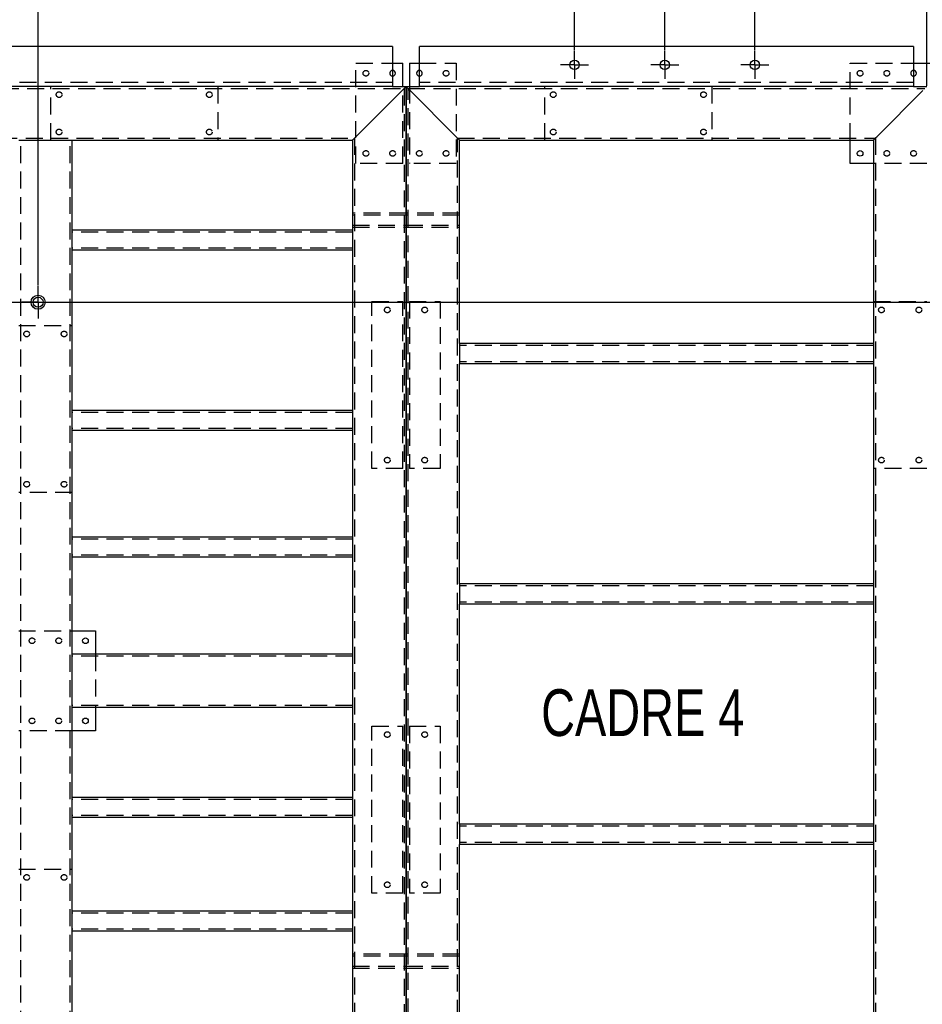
# Model space of a CAD drawing. Header units: millimetres. Extents: x 5 to 3649, y 4 to 418.
# Tile 95 of 105: x 3229 to 3297, y 226 to 300. Entities that reach past the tile are written whole.
import ezdxf

# ---------------------------------------------------------------- set-up
doc = ezdxf.new("R2010")
doc.units = ezdxf.units.MM
doc.header["$PDSIZE"] = -1
doc.linetypes.add('CENTERX2', pattern=[20.32, 12.7, -2.54, 2.54, -2.54])
doc.linetypes.add('HIDDEN', pattern=[1.905, 1.27, -0.635])
for name, color, linetype in [('COTES', 1, 'Continuous'), ('NOTES', 6, 'Continuous'), ('TRAIT-MIXTES', 3, 'CENTERX2'), ('TRAIT-TIRET', 2, 'HIDDEN')]:
    doc.layers.add(name, color=color, linetype=linetype)
doc.layers.add('TRAIT-FORT', color=4, linetype='Continuous', lineweight=25)
doc.styles.add('SLDTEXTSTYLE0', font='TXT', dxfattribs={"width": 0.75})
doc.dimstyles.new('SLDDIMSTYLE10', dxfattribs={"dimtxt": 3, "dimasz": 2, "dimexe": 0, "dimexo": 0.0625, "dimgap": 0.75, "dimtad": 0, "dimtih": 1, "dimtoh": 1, "dimdec": 0, "dimlfac": 20, "dimrnd": 1e-09, "dimzin": 12, "dimdsep": 46, "dimtxsty": 'SLDTEXTSTYLE0', "dimsah": 1, "dimcen": 0.09, "dimadec": 0, "dimazin": 3, "dimtfac": 1, "dimtdec": 0, "dimtofl": 0, "dimtmove": 0, "dimatfit": 3, "dimfxl": 1, "dimfrac": 2, "dimtolj": 1, "dimtzin": 12, "dimarcsym": 0})

# ---------------------------------------------------------------- blocks, each defined once
blk = doc.blocks.new('*D2368')
at = {"layer": 'COTES', "color": 0, "lineweight": -2, "transparency": 16777216}
for p, q in [((3231.343, 384.368), (3231.343, 388.368)), ((3230.688, 380.368), (3231.343, 384.368)), ((3230.688, 280.255), (3230.688, 380.368))]:
    blk.add_line(p, q, dxfattribs=at)
at = {"layer": 'Defpoints', "color": 0, "transparency": 16777216}
for p in [(3231.343, 388.368), (3098.238, 295.118), (3230.688, 280.193)]:
    blk.add_point(p, dxfattribs=at)
at = {"layer": 'COTES', "color": 0, "transparency": 16777216, "insert": (3231.343, 393.243), "char_height": 3, "attachment_point": 5, "rotation": 90, "style": 'SLDTEXTSTYLE0'}
blk.add_mtext('\\A1;2649', dxfattribs=at)
blk = doc.blocks.new('*D2369')
at = {"layer": 'COTES', "color": 0, "lineweight": -2, "transparency": 16777216}
blk.add_line((3270.863, 297.855), (3270.863, 388.368), dxfattribs=at)
at = {"layer": 'Defpoints', "color": 0, "transparency": 16777216}
for p in [(3270.863, 388.368), (3270.863, 297.793), (3098.238, 295.118)]:
    blk.add_point(p, dxfattribs=at)
at = {"layer": 'COTES', "color": 0, "transparency": 16777216, "insert": (3270.863, 393.243), "char_height": 3, "attachment_point": 5, "rotation": 90, "style": 'SLDTEXTSTYLE0'}
blk.add_mtext('\\A1;3452', dxfattribs=at)
blk = doc.blocks.new('*D2370')
at = {"layer": 'COTES', "color": 0, "lineweight": -2, "transparency": 16777216}
blk.add_line((3277.613, 297.855), (3277.613, 388.368), dxfattribs=at)
at = {"layer": 'Defpoints', "color": 0, "transparency": 16777216}
for p in [(3277.613, 388.368), (3277.613, 297.793), (3098.238, 295.118)]:
    blk.add_point(p, dxfattribs=at)
at = {"layer": 'COTES', "color": 0, "transparency": 16777216, "insert": (3277.613, 393.243), "char_height": 3, "attachment_point": 5, "rotation": 90, "style": 'SLDTEXTSTYLE0'}
blk.add_mtext('\\A1;3587', dxfattribs=at)
blk = doc.blocks.new('*D2371')
at = {"layer": 'COTES', "color": 0, "lineweight": -2, "transparency": 16777216}
blk.add_line((3284.363, 297.855), (3284.363, 388.368), dxfattribs=at)
at = {"layer": 'Defpoints', "color": 0, "transparency": 16777216}
for p in [(3284.363, 388.368), (3284.363, 297.793), (3098.238, 295.118)]:
    blk.add_point(p, dxfattribs=at)
at = {"layer": 'COTES', "color": 0, "transparency": 16777216, "insert": (3284.363, 393.243), "char_height": 3, "attachment_point": 5, "rotation": 90, "style": 'SLDTEXTSTYLE0'}
blk.add_mtext('\\A1;3722', dxfattribs=at)
blk = doc.blocks.new('*D2372')
at = {"layer": 'COTES', "color": 0, "lineweight": -2, "transparency": 16777216}
blk.add_line((3297.238, 295.18), (3297.238, 388.368), dxfattribs=at)
at = {"layer": 'Defpoints', "color": 0, "transparency": 16777216}
for p in [(3297.238, 388.368), (3098.238, 295.118), (3297.238, 295.118)]:
    blk.add_point(p, dxfattribs=at)
at = {"layer": 'COTES', "color": 0, "transparency": 16777216, "insert": (3297.238, 393.055), "char_height": 3, "attachment_point": 5, "rotation": 90, "style": 'SLDTEXTSTYLE0'}
blk.add_mtext('\\A1;3980', dxfattribs=at)
blk = doc.blocks.new('*D2421')
at = {"layer": 'COTES', "color": 0, "lineweight": -2, "transparency": 16777216}
blk.add_line((3188.451, 278.968), (3308.988, 278.968), dxfattribs=at)
at = {"layer": 'Defpoints', "color": 0, "transparency": 16777216}
for p in [(3219.238, 352.618), (3188.388, 278.968), (3308.988, 278.968)]:
    blk.add_point(p, dxfattribs=at)
at = {"layer": 'COTES', "color": 0, "transparency": 16777216, "insert": (3313.488, 278.968), "char_height": 3, "attachment_point": 5, "style": 'SLDTEXTSTYLE0'}
blk.add_mtext('\\A1;1473', dxfattribs=at)
blk = doc.blocks.new('*D2422')
at = {"layer": 'COTES', "color": 0, "lineweight": -2, "transparency": 16777216}
blk.add_line((3188.476, 222.268), (3308.988, 222.268), dxfattribs=at)
at = {"layer": 'Defpoints', "color": 0, "transparency": 16777216}
for p in [(3219.238, 352.618), (3188.413, 222.268), (3308.988, 222.268)]:
    blk.add_point(p, dxfattribs=at)
at = {"layer": 'COTES', "color": 0, "transparency": 16777216, "insert": (3313.676, 222.268), "char_height": 3, "attachment_point": 5, "style": 'SLDTEXTSTYLE0'}
blk.add_mtext('\\A1;2607', dxfattribs=at)
blk = doc.blocks.new('*D2423')
at = {"layer": 'COTES', "color": 0, "lineweight": -2, "transparency": 16777216}
for p, q in [((3300.988, 203.58), (3304.988, 204.802)), ((3304.988, 204.802), (3308.988, 204.802)), ((3240.175, 203.58), (3300.988, 203.58))]:
    blk.add_line(p, q, dxfattribs=at)
at = {"layer": 'Defpoints', "color": 0, "transparency": 16777216}
for p in [(3219.238, 352.618), (3308.988, 204.802), (3240.112, 203.58)]:
    blk.add_point(p, dxfattribs=at)
at = {"layer": 'COTES', "color": 0, "transparency": 16777216, "insert": (3313.488, 204.802), "char_height": 3, "attachment_point": 5, "style": 'SLDTEXTSTYLE0'}
blk.add_mtext('\\A1;2981', dxfattribs=at)
blk = doc.blocks.new('*D2424')
at = {"layer": 'COTES', "color": 0, "lineweight": -2, "transparency": 16777216}
for p, q in [((3241.299, 200.798), (3300.988, 200.798)), ((3300.988, 200.798), (3304.988, 199.784)), ((3304.988, 199.784), (3308.988, 199.784))]:
    blk.add_line(p, q, dxfattribs=at)
at = {"layer": 'Defpoints', "color": 0, "transparency": 16777216}
for p in [(3219.238, 352.618), (3241.236, 200.798), (3308.988, 199.784)]:
    blk.add_point(p, dxfattribs=at)
at = {"layer": 'COTES', "color": 0, "transparency": 16777216, "insert": (3313.676, 199.784), "char_height": 3, "attachment_point": 5, "style": 'SLDTEXTSTYLE0'}
blk.add_mtext('\\A1;3036', dxfattribs=at)
blk = doc.blocks.new('*D2425')
at = {"layer": 'COTES', "color": 0, "lineweight": -2, "transparency": 16777216}
blk.add_line((3285.476, 189.493), (3308.988, 189.493), dxfattribs=at)
at = {"layer": 'Defpoints', "color": 0, "transparency": 16777216}
for p in [(3219.238, 352.618), (3285.413, 189.493), (3308.988, 189.493)]:
    blk.add_point(p, dxfattribs=at)
at = {"layer": 'COTES', "color": 0, "transparency": 16777216, "insert": (3313.863, 189.493), "char_height": 3, "attachment_point": 5, "style": 'SLDTEXTSTYLE0'}
blk.add_mtext('\\A1;3263', dxfattribs=at)
blk = doc.blocks.new('*D2426')
at = {"layer": 'COTES', "color": 0, "lineweight": -2, "transparency": 16777216}
for p, q in [((3300.988, 178.175), (3304.988, 179.189)), ((3304.988, 179.189), (3308.988, 179.189)), ((3250.439, 178.175), (3300.988, 178.175))]:
    blk.add_line(p, q, dxfattribs=at)
at = {"layer": 'Defpoints', "color": 0, "transparency": 16777216}
for p in [(3219.238, 352.618), (3308.988, 179.189), (3250.377, 178.175)]:
    blk.add_point(p, dxfattribs=at)
at = {"layer": 'COTES', "color": 0, "transparency": 16777216, "insert": (3313.863, 179.189), "char_height": 3, "attachment_point": 5, "style": 'SLDTEXTSTYLE0'}
blk.add_mtext('\\A1;3489', dxfattribs=at)
blk = doc.blocks.new('*D2427')
at = {"layer": 'COTES', "color": 0, "lineweight": -2, "transparency": 16777216}
for p, q in [((3251.563, 175.393), (3300.988, 175.393)), ((3300.988, 175.393), (3304.988, 174.379)), ((3304.988, 174.379), (3308.988, 174.379))]:
    blk.add_line(p, q, dxfattribs=at)
at = {"layer": 'Defpoints', "color": 0, "transparency": 16777216}
for p in [(3219.238, 352.618), (3251.5, 175.393), (3308.988, 174.379)]:
    blk.add_point(p, dxfattribs=at)
at = {"layer": 'COTES', "color": 0, "transparency": 16777216, "insert": (3313.863, 174.379), "char_height": 3, "attachment_point": 5, "style": 'SLDTEXTSTYLE0'}
blk.add_mtext('\\A1;3544', dxfattribs=at)
blk = doc.blocks.new('*D2428')
at = {"layer": 'COTES', "color": 0, "lineweight": -2, "transparency": 16777216}
blk.add_line((3258.301, 151.618), (3308.988, 151.618), dxfattribs=at)
at = {"layer": 'Defpoints', "color": 0, "transparency": 16777216}
for p in [(3219.238, 352.618), (3258.238, 151.618), (3308.988, 151.618)]:
    blk.add_point(p, dxfattribs=at)
at = {"layer": 'COTES', "color": 0, "transparency": 16777216, "insert": (3313.488, 151.618), "char_height": 3, "attachment_point": 5, "style": 'SLDTEXTSTYLE0'}
blk.add_mtext('\\A1;4020', dxfattribs=at)
blk = doc.blocks.new('SW_CENTERMARKSYMBOL_513')
at = {"layer": 'TRAIT-MIXTES', "color": 0}
for p, q in [((0, 0.7), (0, 1.225)), ((-0.7, 0), (-1.225, 0)), ((0, 0), (-0.7, 0)), ((0, 0), (0, 0.7)), ((0, 0), (0, -0.7)), ((0, 0), (0.7, 0)), ((0.7, 0), (1.225, 0)), ((0, -0.7), (0, -1.225))]:
    blk.add_line(p, q, dxfattribs=at)
blk = doc.blocks.new('SW_CENTERMARKSYMBOL_514')
at = {"layer": 'TRAIT-MIXTES', "color": 0}
for p, q in [((0, 0.7), (0, 1.05)), ((-0.7, 0), (-1.05, 0)), ((0, 0), (-0.7, 0)), ((0, 0), (0, 0.7)), ((0, 0), (0, -0.7)), ((0, 0), (0.7, 0)), ((0.7, 0), (1.05, 0)), ((0, -0.7), (0, -1.05))]:
    blk.add_line(p, q, dxfattribs=at)
blk = doc.blocks.new('SW_CENTERMARKSYMBOL_515')
at = {"layer": 'TRAIT-MIXTES', "color": 0}
for p, q in [((0, 0.7), (0, 1.05)), ((-0.7, 0), (-1.05, 0)), ((0, 0), (-0.7, 0)), ((0, 0), (0, 0.7)), ((0, 0), (0, -0.7)), ((0, 0), (0.7, 0)), ((0.7, 0), (1.05, 0)), ((0, -0.7), (0, -1.05))]:
    blk.add_line(p, q, dxfattribs=at)
blk = doc.blocks.new('SW_CENTERMARKSYMBOL_516')
at = {"layer": 'TRAIT-MIXTES', "color": 0}
for p, q in [((0, 0.7), (0, 1.05)), ((-0.7, 0), (-1.05, 0)), ((0, 0), (-0.7, 0)), ((0, 0), (0, 0.7)), ((0, 0), (0, -0.7)), ((0, 0), (0.7, 0)), ((0.7, 0), (1.05, 0)), ((0, -0.7), (0, -1.05))]:
    blk.add_line(p, q, dxfattribs=at)

msp = doc.modelspace()

# ---------------------------------------------------------------- linework, layer by layer
at = {"layer": 'TRAIT-FORT', "lineweight": 25}
for p, q in [((3257.238159, 298.117904), (3221.738157, 298.117904)), ((3257.238159, 298.117904), (3257.238159, 295.118026)), ((3259.238157, 295.118026), (3259.238157, 298.117904)), ((3296.238157, 298.117904), (3259.238157, 298.117904)), ((3296.238157, 298.117904), (3296.238157, 295.118026)), ((3257.238159, 296.868018), (3257.988164, 296.868018)), ((3257.988164, 295.118026), (3257.988164, 296.868018)), ((3258.488163, 296.868018), (3259.238157, 296.868018)), ((3258.488163, 296.868018), (3258.488163, 295.118026)), ((3296.238157, 296.868018), (3298.98816, 296.868018)), ((3257.238159, 295.118026), (3221.738157, 295.118026)), ((3257.238159, 295.118026), (3258.238158, 295.118026)), ((3258.238158, 295.118026), (3258.238158, 220.617942)), ((3258.238158, 191.117934), (3258.238158, 295.118026)), ((3258.238158, 295.118026), (3259.238157, 295.118026)), ((3296.238157, 295.118026), (3259.238157, 295.118026)), ((3296.238157, 295.118026), (3297.238156, 295.118026)), ((3254.538163, 291.41796), (3257.938155, 294.818)), ((3258.53816, 294.818), (3261.938164, 291.41796)), ((3293.538162, 291.41796), (3296.938154, 294.818)), ((3229.238161, 291.117934), (3229.538163, 291.117934)), ((3229.538163, 291.117934), (3232.938155, 291.117934)), ((3232.938155, 291.117934), (3233.238158, 291.117934)), ((3233.238158, 284.368018), (3233.238158, 291.117934)), ((3233.238158, 291.117934), (3254.238161, 291.117934)), ((3254.238161, 291.117934), (3254.238161, 284.368018)), ((3262.238154, 275.867919), (3262.238154, 291.117934)), ((3262.238154, 291.117934), (3293.23816, 291.117934)), ((3291.488156, 289.367942), (3291.488156, 291.117934)), ((3293.23816, 291.117934), (3293.23816, 275.867919)), ((3293.23816, 289.367942), (3291.488156, 289.367942)), ((3233.238158, 284.067992), (3233.238158, 284.368018)), ((3254.238161, 284.368018), (3233.238158, 284.368018)), ((3233.238158, 283.167914), (3233.238158, 284.067992)), ((3254.238161, 284.368018), (3254.238161, 284.067992)), ((3254.238161, 284.067992), (3254.238161, 283.167914)), ((3233.238158, 282.867888), (3233.238158, 283.167914)), ((3233.238158, 270.867995), (3233.238158, 282.867888)), ((3254.238161, 282.867888), (3233.238158, 282.867888)), ((3254.238161, 283.167914), (3254.238161, 282.867888)), ((3254.238161, 282.867888), (3254.238161, 270.867995)), ((3293.23816, 275.867919), (3262.238154, 275.867919)), ((3262.238154, 275.867919), (3262.238154, 275.567893)), ((3293.23816, 275.867919), (3293.23816, 275.567893)), ((3262.238154, 275.567893), (3262.238154, 274.668006)), ((3293.23816, 275.567893), (3293.23816, 274.668006)), ((3262.238154, 274.668006), (3262.238154, 274.36798)), ((3262.238154, 257.867888), (3262.238154, 274.36798)), ((3293.23816, 274.36798), (3262.238154, 274.36798)), ((3293.23816, 274.668006), (3293.23816, 274.36798)), ((3293.23816, 274.36798), (3293.23816, 257.867888)), ((3254.238161, 270.867995), (3233.238158, 270.867995)), ((3233.238158, 270.567969), (3233.238158, 270.867995)), ((3254.238161, 270.867995), (3254.238161, 270.567969)), ((3233.238158, 269.667891), (3233.238158, 270.567969)), ((3254.238161, 270.567969), (3254.238161, 269.667891)), ((3233.238158, 269.368056), (3233.238158, 269.667891)), ((3233.238158, 261.367873), (3233.238158, 269.368056)), ((3254.238161, 269.368056), (3233.238158, 269.368056)), ((3254.238161, 269.667891), (3254.238161, 269.368056)), ((3254.238161, 269.368056), (3254.238161, 261.367873)), ((3254.238161, 261.367873), (3233.238158, 261.367873)), ((3233.238158, 261.068038), (3233.238158, 261.367873)), ((3233.238158, 260.16796), (3233.238158, 261.068038)), ((3254.238161, 261.367873), (3254.238161, 261.068038)), ((3254.238161, 261.068038), (3254.238161, 260.16796)), ((3233.238158, 259.867934), (3233.238158, 260.16796)), ((3233.238158, 252.617911), (3233.238158, 259.867934)), ((3254.238161, 259.867934), (3233.238158, 259.867934)), ((3254.238161, 260.16796), (3254.238161, 259.867934)), ((3254.238161, 259.867934), (3254.238161, 252.617911)), ((3293.23816, 257.867888), (3262.238154, 257.867888)), ((3262.238154, 257.867888), (3262.238154, 257.568053)), ((3262.238154, 257.568053), (3262.238154, 256.667975)), ((3293.23816, 257.867888), (3293.23816, 257.568053)), ((3293.23816, 257.568053), (3293.23816, 256.667975)), ((3262.238154, 256.667975), (3262.238154, 256.367949)), ((3293.23816, 256.667975), (3293.23816, 256.367949)), ((3262.238154, 239.868049), (3262.238154, 256.367949)), ((3293.23816, 256.367949), (3262.238154, 256.367949)), ((3293.23816, 256.367949), (3293.23816, 239.868049)), ((3233.238158, 254.367904), (3234.988162, 254.367904)), ((3234.988162, 254.367904), (3234.988162, 252.617911)), ((3254.238161, 252.617911), (3233.238158, 252.617911)), ((3233.238158, 252.317885), (3233.238158, 252.617911)), ((3233.238158, 248.918036), (3233.238158, 252.317885)), ((3254.238161, 252.617911), (3254.238161, 252.317885)), ((3254.238161, 252.317885), (3254.238161, 248.918036)), ((3233.238158, 248.61801), (3233.238158, 248.918036)), ((3254.238161, 248.61801), (3233.238158, 248.61801)), ((3233.238158, 241.867904), (3233.238158, 248.61801)), ((3234.988162, 248.61801), (3234.988162, 246.868018)), ((3254.238161, 248.918036), (3254.238161, 248.61801)), ((3254.238161, 248.61801), (3254.238161, 241.867904)), ((3234.988162, 246.868018), (3233.238158, 246.868018)), ((3254.238161, 241.867904), (3233.238158, 241.867904)), ((3233.238158, 241.567878), (3233.238158, 241.867904)), ((3233.238158, 240.667991), (3233.238158, 241.567878)), ((3254.238161, 241.867904), (3254.238161, 241.567878)), ((3254.238161, 241.567878), (3254.238161, 240.667991)), ((3233.238158, 240.367965), (3233.238158, 240.667991)), ((3254.238161, 240.667991), (3254.238161, 240.367965)), ((3233.238158, 233.367995), (3233.238158, 240.367965)), ((3254.238161, 240.367965), (3233.238158, 240.367965)), ((3254.238161, 240.367965), (3254.238161, 233.367995)), ((3293.23816, 239.868049), (3262.238154, 239.868049)), ((3262.238154, 239.868049), (3262.238154, 239.568023)), ((3293.23816, 239.868049), (3293.23816, 239.568023)), ((3262.238154, 239.568023), (3262.238154, 238.667945)), ((3293.23816, 239.568023), (3293.23816, 238.667945)), ((3262.238154, 238.667945), (3262.238154, 238.367919)), ((3262.238154, 224.534682), (3262.238154, 238.367919)), ((3293.23816, 238.367919), (3262.238154, 238.367919)), ((3293.23816, 238.667945), (3293.23816, 238.367919)), ((3293.23816, 238.367919), (3293.23816, 224.534682)), ((3233.238158, 233.067969), (3233.238158, 233.367995)), ((3254.238161, 233.367995), (3233.238158, 233.367995)), ((3233.238158, 232.167891), (3233.238158, 233.067969)), ((3254.238161, 233.367995), (3254.238161, 233.067969)), ((3254.238161, 233.067969), (3254.238161, 232.167891)), ((3233.238158, 231.868056), (3233.238158, 232.167891)), ((3233.238158, 224.618033), (3233.238158, 231.868056)), ((3254.238161, 231.868056), (3233.238158, 231.868056)), ((3254.238161, 232.167891), (3254.238161, 231.868056)), ((3254.238161, 231.868056), (3254.238161, 224.618033))]:
    msp.add_line(p, q, dxfattribs=at)
at = {"layer": 'TRAIT-FORT', "lineweight": 25, "flags": 128}
for points in [[(3257.938155, 294.818), (3257.996687, 294.876555), (3258.052966, 294.932822), (3258.104834, 294.984702), (3258.150288, 295.030097), (3258.187601, 295.067481), (3258.215317, 295.095138), (3258.232388, 295.112113), (3258.238158, 295.118026)], [(3258.238158, 295.118026), (3258.233604, 295.113448), (3258.220062, 295.099906), (3258.19796, 295.077781), (3258.167967, 295.047835), (3258.131, 295.010833), (3258.088157, 294.967917), (3258.040759, 294.920615), (3257.99025, 294.87007), (3257.938155, 294.818)], [(3258.238158, 295.118026), (3258.243927, 295.112113), (3258.260998, 295.095138), (3258.288714, 295.067481), (3258.326027, 295.030097), (3258.371481, 294.984702), (3258.423349, 294.932822), (3258.479628, 294.876555), (3258.53816, 294.818)], [(3258.53816, 294.818), (3258.479628, 294.876555), (3258.423349, 294.932822), (3258.371481, 294.984702), (3258.326027, 295.030097), (3258.288714, 295.067481), (3258.260998, 295.095138), (3258.243927, 295.112113), (3258.238158, 295.118026)], [(3254.238161, 291.117934), (3254.242715, 291.122512), (3254.256245, 291.136054), (3254.278347, 291.158179), (3254.30834, 291.188125), (3254.345319, 291.225127), (3254.388162, 291.268043), (3254.435548, 291.315345), (3254.486069, 291.365889), (3254.538163, 291.41796)], [(3254.538163, 291.41796), (3254.486069, 291.365889), (3254.435548, 291.315345), (3254.388162, 291.268043), (3254.345319, 291.225127), (3254.30834, 291.188125), (3254.278347, 291.158179), (3254.256245, 291.136054), (3254.242715, 291.122512), (3254.238161, 291.117934)], [(3261.938164, 291.41796), (3261.996683, 291.359404), (3262.052962, 291.303138), (3262.10483, 291.251258), (3262.150285, 291.205863), (3262.187597, 291.168479), (3262.215325, 291.140822), (3262.232396, 291.123656), (3262.238154, 291.117934)], [(3262.238154, 291.117934), (3262.2336, 291.122512), (3262.22007, 291.136054), (3262.197968, 291.158179), (3262.167975, 291.188125), (3262.130997, 291.225127), (3262.088153, 291.268043), (3262.040767, 291.315345), (3261.990258, 291.365889), (3261.938164, 291.41796)], [(3293.23816, 291.117934), (3293.243918, 291.123656), (3293.260989, 291.140822), (3293.288717, 291.168479), (3293.326029, 291.205863), (3293.371484, 291.251258), (3293.423352, 291.303138), (3293.47963, 291.359404), (3293.538162, 291.41796)], [(3293.538162, 291.41796), (3293.486068, 291.365889), (3293.435547, 291.315345), (3293.388161, 291.268043), (3293.345317, 291.225127), (3293.30835, 291.188125), (3293.278345, 291.158179), (3293.256256, 291.136054), (3293.242714, 291.122512), (3293.23816, 291.117934)]]:
    msp.add_lwpolyline(points, dxfattribs=at)
at = {"layer": 'TRAIT-FORT', "lineweight": 25}
for centre, radius in [((3270.863145, 296.742963), 0.35), ((3277.613145, 296.742963), 0.35), ((3284.363145, 296.742963), 0.35), ((3292.238158, 290.117963), 0.2125), ((3230.688145, 278.967829), 0.525), ((3230.688145, 278.967829), 0.375), ((3234.238158, 253.617963), 0.2125), ((3234.238158, 247.617963), 0.2125)]:
    msp.add_circle(centre, radius, dxfattribs=at)
for centre, start, end in [((3257.238158, 296.117963), 270, 90), ((3259.238158, 296.117963), 90, 270), ((3296.238158, 296.117963), 270, 90)]:
    msp.add_arc(centre, 0.2125, start, end, dxfattribs=at)
at = {"layer": 'TRAIT-TIRET'}
for p, q in [((3254.488155, 296.868018), (3257.238159, 296.868018)), ((3254.488155, 289.367942), (3254.488155, 296.868018)), ((3259.238157, 296.868018), (3261.98816, 296.868018)), ((3261.98816, 296.868018), (3261.98816, 289.367942)), ((3291.488156, 291.117934), (3291.488156, 296.868018)), ((3291.488156, 296.868018), (3296.238157, 296.868018)), ((3257.238159, 295.418052), (3221.738157, 295.418052)), ((3231.638154, 291.117934), (3231.638154, 295.118026)), ((3244.138154, 295.118026), (3244.138154, 291.117934)), ((3257.988164, 289.367942), (3257.988164, 295.118026)), ((3258.488163, 295.118026), (3258.488163, 289.367942)), ((3296.238157, 295.418052), (3259.238157, 295.418052)), ((3268.638155, 291.117934), (3268.638155, 295.118026)), ((3281.138155, 295.118026), (3281.138155, 291.117934)), ((3159.388158, 294.967917), (3258.088157, 294.967917)), ((3258.088157, 294.967917), (3258.088157, 220.76805)), ((3258.388159, 191.268043), (3258.388159, 294.967917)), ((3258.388159, 294.967917), (3297.088155, 294.967917)), ((3163.088158, 291.268043), (3254.388162, 291.268043)), ((3229.388162, 224.618033), (3229.388162, 291.117934)), ((3233.088157, 224.618033), (3233.088157, 291.117934)), ((3254.388162, 291.268043), (3254.388162, 224.467925)), ((3262.088153, 194.967917), (3262.088153, 291.268043)), ((3262.088153, 291.268043), (3293.388161, 291.268043)), ((3293.388161, 291.268043), (3293.388161, 194.967917)), ((3257.988164, 289.367942), (3254.488155, 289.367942)), ((3261.98816, 289.367942), (3258.488163, 289.367942)), ((3297.238156, 289.367942), (3293.23816, 289.367942)), ((3254.388162, 285.64289), (3254.238161, 285.64289)), ((3258.238158, 285.64289), (3254.238161, 285.64289)), ((3258.238158, 285.492972), (3254.238161, 285.492972)), ((3258.238158, 285.64289), (3258.088157, 285.64289)), ((3258.388159, 285.64289), (3258.238158, 285.64289)), ((3262.238154, 285.64289), (3258.238158, 285.64289)), ((3262.238154, 285.492972), (3258.238158, 285.492972)), ((3262.238154, 285.64289), (3262.088153, 285.64289)), ((3254.238161, 284.743003), (3258.238158, 284.743003)), ((3258.238158, 284.743003), (3262.238154, 284.743003)), ((3254.238161, 284.21791), (3233.238158, 284.21791)), ((3254.238161, 284.592894), (3254.388162, 284.592894)), ((3254.238161, 284.592894), (3258.238158, 284.592894)), ((3258.088157, 284.592894), (3258.238158, 284.592894)), ((3258.238158, 284.592894), (3258.388159, 284.592894)), ((3258.238158, 284.592894), (3262.238154, 284.592894)), ((3262.088153, 284.592894), (3262.238154, 284.592894)), ((3254.238161, 283.017997), (3233.238158, 283.017997)), ((3255.688164, 279.017905), (3257.988164, 279.017905)), ((3255.688164, 266.517905), (3255.688164, 279.017905)), ((3257.988164, 266.517905), (3257.988164, 279.017905)), ((3258.488163, 279.017905), (3258.488163, 266.517905)), ((3258.488163, 279.017905), (3260.788163, 279.017905)), ((3260.788163, 279.017905), (3260.788163, 266.517905)), ((3293.23816, 279.017905), (3297.238156, 279.017905)), ((3229.238161, 277.21794), (3233.238158, 277.21794)), ((3293.23816, 275.718001), (3262.238154, 275.718001)), ((3293.23816, 274.517898), (3262.238154, 274.517898)), ((3254.238161, 270.717887), (3233.238158, 270.717887)), ((3254.238161, 269.517974), (3233.238158, 269.517974)), ((3257.988164, 266.517905), (3255.688164, 266.517905)), ((3260.788163, 266.517905), (3258.488163, 266.517905)), ((3297.238156, 266.517905), (3293.23816, 266.517905)), ((3233.238158, 264.71794), (3229.238161, 264.71794)), ((3254.238161, 261.217956), (3233.238158, 261.217956)), ((3254.238161, 260.018043), (3233.238158, 260.018043)), ((3293.23816, 257.717971), (3262.238154, 257.717971)), ((3293.23816, 256.518058), (3262.238154, 256.518058)), ((3229.238161, 254.367904), (3233.238158, 254.367904)), ((3254.238161, 252.467994), (3233.238158, 252.467994)), ((3234.988162, 252.617911), (3234.988162, 248.61801)), ((3254.238161, 248.767928), (3233.238158, 248.767928)), ((3255.688164, 234.718017), (3255.688164, 247.218017)), ((3255.688164, 247.218017), (3257.988164, 247.218017)), ((3257.988164, 234.718017), (3257.988164, 247.218017)), ((3258.488163, 247.218017), (3258.488163, 234.718017)), ((3258.488163, 247.218017), (3260.788163, 247.218017)), ((3260.788163, 247.218017), (3260.788163, 234.718017)), ((3233.238158, 246.868018), (3229.238161, 246.868018)), ((3254.238161, 241.717986), (3233.238158, 241.717986)), ((3254.238161, 240.517882), (3233.238158, 240.517882)), ((3293.23816, 239.71794), (3262.238154, 239.71794)), ((3293.23816, 238.518027), (3262.238154, 238.518027)), ((3229.238161, 236.517981), (3233.238158, 236.517981)), ((3257.988164, 234.718017), (3255.688164, 234.718017)), ((3260.788163, 234.718017), (3258.488163, 234.718017)), ((3254.238161, 233.217887), (3233.238158, 233.217887)), ((3254.238161, 232.017974), (3233.238158, 232.017974)), ((3254.388162, 230.14305), (3254.238161, 230.14305)), ((3258.238158, 230.14305), (3254.238161, 230.14305)), ((3258.238158, 230.14305), (3258.088157, 230.14305)), ((3258.388159, 230.14305), (3258.238158, 230.14305)), ((3262.238154, 230.14305), (3258.238158, 230.14305)), ((3262.238154, 230.14305), (3262.088153, 230.14305)), ((3258.238158, 229.992942), (3254.238161, 229.992942)), ((3262.238154, 229.992942), (3258.238158, 229.992942)), ((3254.238161, 229.242972), (3258.238158, 229.242972)), ((3254.238161, 229.093055), (3254.388162, 229.093055)), ((3254.238161, 229.093055), (3258.238158, 229.093055)), ((3258.088157, 229.093055), (3258.238158, 229.093055)), ((3258.238158, 229.242972), (3262.238154, 229.242972)), ((3258.238158, 229.093055), (3258.388159, 229.093055)), ((3258.238158, 229.093055), (3262.238154, 229.093055)), ((3262.088153, 229.093055), (3262.238154, 229.093055))]:
    msp.add_line(p, q, dxfattribs=at)
for centre in [(3255.238158, 296.117963), (3261.238158, 296.117963), (3292.238158, 296.117963), (3294.238158, 296.117963), (3232.263158, 294.517963), (3243.513158, 294.517963), (3269.263158, 294.517963), (3280.513158, 294.517963), (3232.263158, 291.717963), (3243.513158, 291.717963), (3269.263158, 291.717963), (3280.513158, 291.717963), (3255.238158, 290.117963), (3257.238158, 290.117963), (3259.238158, 290.117963), (3261.238158, 290.117963), (3294.238158, 290.117963), (3296.238158, 290.117963), (3256.838158, 278.392963), (3259.638158, 278.392963), (3293.838158, 278.392963), (3296.638158, 278.392963), (3229.838158, 276.592963), (3232.638158, 276.592963), (3256.838158, 267.142963), (3259.638158, 267.142963), (3293.838158, 267.142963), (3296.638158, 267.142963), (3229.838158, 265.342963), (3232.638158, 265.342963), (3230.238158, 253.617963), (3232.238158, 253.617963), (3230.238158, 247.617963), (3232.238158, 247.617963), (3256.838158, 246.592963), (3259.638158, 246.592963), (3229.838158, 235.892963), (3232.638158, 235.892963), (3256.838158, 235.342963), (3259.638158, 235.342963)]:
    msp.add_circle(centre, 0.2125, dxfattribs=at)
for centre, start, end in [((3257.238158, 296.117963), 90, 270), ((3259.238158, 296.117963), 270, 90), ((3296.238158, 296.117963), 90, 270)]:
    msp.add_arc(centre, 0.2125, start, end, dxfattribs=at)

# ---------------------------------------------------------------- block references
at = {"layer": 'TRAIT-MIXTES'}
for name, p in [('SW_CENTERMARKSYMBOL_514', (3270.863145, 296.742963)), ('SW_CENTERMARKSYMBOL_515', (3277.613145, 296.742963)), ('SW_CENTERMARKSYMBOL_516', (3284.363145, 296.742963)), ('SW_CENTERMARKSYMBOL_513', (3230.688145, 278.967829))]:
    msp.add_blockref(name, p, dxfattribs=at)

# ---------------------------------------------------------------- texts
at = {"layer": 'NOTES', "insert": (3268.357032, 249.982788), "char_height": 3.5, "attachment_point": 1, "style": 'SLDTEXTSTYLE0'}
msp.add_mtext('CADRE 4', dxfattribs=at)

# ---------------------------------------------------------------- dimensions: what is measured, and where the dimension line sits
at = {"layer": 'COTES'}
for feature_location, offset, dtype, origin, picture, middle in [((3230.688145, 280.192829), (0.655063, 108.175134), 1, (3098.238158, 295.117963), '*D2368', (3231.343207, 393.242963)), ((3270.863145, 297.792963), (0, 90.575), 1, (3098.238158, 295.117963), '*D2369', (3270.863145, 393.242963)), ((3277.613145, 297.792963), (0, 90.575), 1, (3098.238158, 295.117963), '*D2370', (3277.613145, 393.242963)), ((3284.363145, 297.792963), (0, 90.575), 1, (3098.238158, 295.117963), '*D2371', (3284.363145, 393.242963)), ((3297.238158, 295.117963), (0, 93.25), 1, (3098.238158, 295.117963), '*D2372', (3297.238158, 393.055463)), ((3188.388145, 278.967829), (120.600013, 0), 0, (3219.238158, 352.617963), '*D2421', (3313.488158, 278.967829)), ((3188.413145, 222.267829), (120.575013, 0), 0, (3219.238158, 352.617963), '*D2422', (3313.675658, 222.267829)), ((3240.112369, 203.579852), (68.87579, 1.222259), 0, (3219.238158, 352.617963), '*D2423', (3313.488158, 204.802111)), ((3241.236188, 200.798301), (67.75197, -1.014287), 0, (3219.238158, 352.617963), '*D2424', (3313.675658, 199.784014)), ((3285.4131449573, 189.4929628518), (23.5750132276, 0), 0, (3219.2381581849, 352.6179628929), '*D2425', (3313.8631581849, 189.4929628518)), ((3250.376589, 178.175015), (58.611569, 1.014287), 0, (3219.238158, 352.617963), '*D2426', (3313.863158, 179.189302)), ((3251.500409, 175.393463), (57.487749, -1.014287), 0, (3219.238158, 352.617963), '*D2427', (3313.863158, 174.379176)), ((3258.238158, 151.617963), (50.75, 0), 0, (3219.238158, 352.617963), '*D2428', (3313.488158, 151.617963))]:
    dim = msp.add_ordinate_dim(feature_location=feature_location, offset=offset, dtype=dtype, origin=origin, dimstyle='SLDDIMSTYLE10', dxfattribs=at)
    dim.commit()
    dim.dimension.update_dxf_attribs({"geometry": picture, "text_midpoint": middle})

doc.saveas('drawing.dxf')
